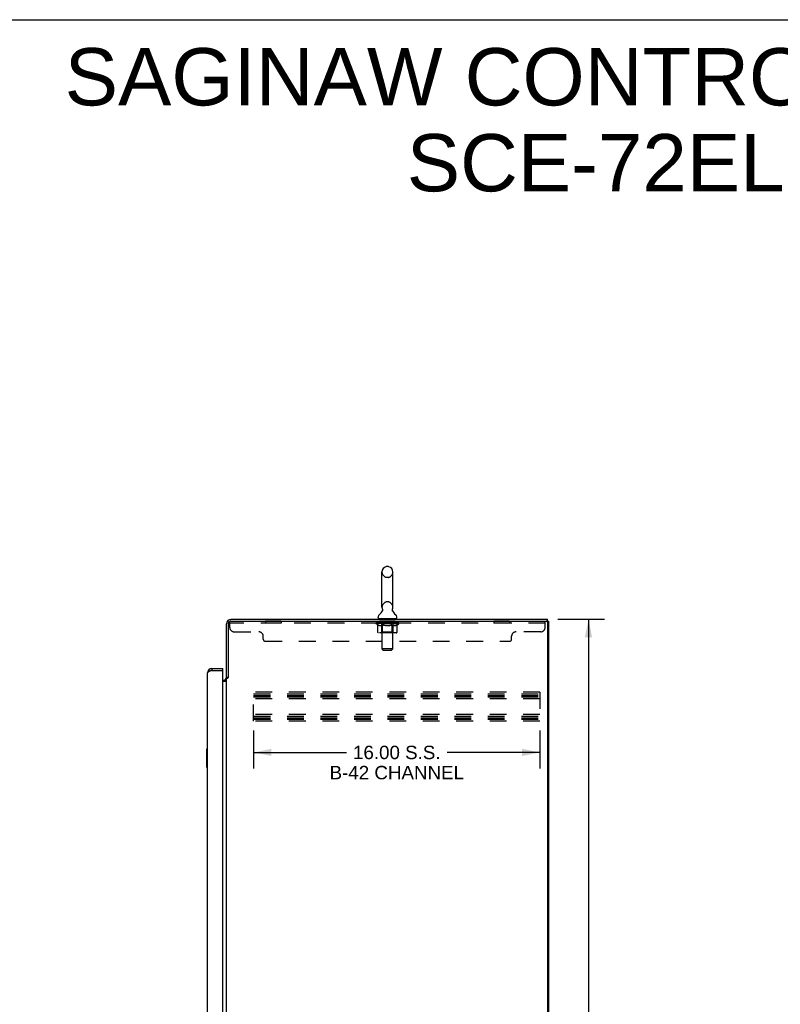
# Model space of a CAD drawing. Header units: inches. Extents: x 0 to 170, y 0 to 110.
# Tile 11 of 12: x 85 to 128, y 55 to 110. Entities that reach past the tile are written whole.
import ezdxf

# ---------------------------------------------------------------- set-up
doc = ezdxf.new("R2010")
doc.units = ezdxf.units.IN
doc.header["$LTSCALE"] = 9.35
doc.header["$MEASUREMENT"] = 0
doc.linetypes.add('HIDDEN', pattern=[0.2, 0.1, -0.1])
doc.layers.get('0').update_dxf_attribs({"linetype": 'CONTINUOUS'})
for name, color, linetype in [('02___PRT_ALL_AXES', 7, 'CONTINUOUS'), ('DEFAULT_2', 8, 'HIDDEN'), ('DIMENSIONS', 7, 'CONTINUOUS')]:
    doc.layers.add(name, color=color, linetype=linetype)
doc.styles.get("Standard").update_dxf_attribs({"font": 'arial.ttf'})
doc.dimstyles.new('DIMSTYLE_1', dxfattribs={"dimtxt": 0.75, "dimasz": 1, "dimexe": 0.09, "dimexo": 0.07, "dimgap": 0.0375, "dimtad": 0, "dimtih": 1, "dimtoh": 1, "dimzin": 4, "dimdsep": 46, "dimtxsty": 'Standard', "dimblk": '_FILLED', "dimblk1": '_FILLED', "dimblk2": '_FILLED', "dimcen": 0.09, "dimazin": 1, "dimtfac": 1, "dimtdec": 3, "dimtofl": 0, "dimtmove": 0, "dimatfit": 3, "dimldrblk": '_FILLED', "dimfxl": 0, "dimtolj": 1, "dimtzin": 4, "dimarcsym": 0})

# ---------------------------------------------------------------- blocks, each defined once
blk = doc.blocks.new('_FILLED')
at = {"color": 0, "linetype": 'ByBlock'}
blk.add_solid([(0, 0), (-1, 0.2), (-1, -0.2)], dxfattribs=at)
blk = doc.blocks.new('*D5')
at = {"layer": 'DIMENSIONS', "color": 2, "linetype": 'Continuous'}
for p, q in [((115.072, 76.505), (117.684, 76.505)), ((116.784, 76.505), (116.784, 41.255)), ((116.784, 4.505), (116.784, 39.755)), ((115.072, 4.505), (117.684, 4.505))]:
    blk.add_line(p, q, dxfattribs=at)
for p, rotation in [((116.784, 76.505), 90), ((116.784, 4.505), 270)]:
    blk.add_blockref('_FILLED', p, dxfattribs=dict(at, rotation=rotation))
at = {"layer": 'DIMENSIONS', "color": 2, "linetype": 'Continuous', "insert": (116.784, 40.88), "char_height": 0.75, "width": 2.62082, "attachment_point": 2, "line_spacing_factor": 0.9}
blk.add_mtext('72.00', dxfattribs=at)
blk = doc.blocks.new('*D6')
at = {"layer": 'DIMENSIONS', "color": 2, "linetype": 'Continuous'}
for p, q in [((98.07, 70.297), (98.07, 68.169)), ((114.07, 70.297), (114.07, 68.169)), ((98.07, 69.069), (103.253, 69.069)), ((114.07, 69.069), (108.887, 69.069))]:
    blk.add_line(p, q, dxfattribs=at)
at = {"layer": 'DIMENSIONS', "color": 2, "linetype": 'Continuous', "rotation": 180}
blk.add_blockref('_FILLED', (98.07, 69.069), dxfattribs=at)
at = {"layer": 'DIMENSIONS', "color": 2, "linetype": 'Continuous'}
blk.add_blockref('_FILLED', (114.07, 69.069), dxfattribs=at)
at = {"layer": 'DIMENSIONS', "color": 2, "linetype": 'Continuous', "insert": (106.07, 69.444), "char_height": 0.75, "width": 7.5, "attachment_point": 2, "line_spacing_factor": 0.9}
blk.add_mtext('16.00 S.S.\\PB-42 CHANNEL', dxfattribs=at)

msp = doc.modelspace()

# ---------------------------------------------------------------- linework, layer by layer
at = {"color": 7, "linetype": 'Continuous'}
for p, q in [((0, 110), (170, 110)), ((105.593, 79.45), (105.505, 79.45)), ((105.243, 77.175), (105.243, 79.15)), ((105.855, 77.175), (105.855, 79.15)), ((105.026, 76.604), (105.026, 76.643)), ((105.049, 76.535), (105.049, 76.505)), ((106.049, 76.535), (105.049, 76.535)), ((105.258, 76.956), (105.255, 76.952)), ((106.049, 76.535), (106.049, 76.505)), ((106.072, 76.604), (106.072, 76.643)), ((114.497, 76.401), (114.497, 76.505)), ((114.496, 76.401), (114.443, 76.401)), ((114.497, 76.401), (114.549, 76.401)), ((95.737, 73.755), (95.737, 73.651)), ((96.345, 73.651), (96.345, 73.755)), ((96.345, 73.651), (96.325, 73.651)), ((96.653, 73.264), (96.549, 73.264)), ((95.431, 69.24), (95.431, 68.27)), ((95.491, 69.255), (95.446, 69.255)), ((95.478, 69.155), (95.478, 68.355)), ((95.446, 68.255), (95.491, 68.255))]:
    msp.add_line(p, q, dxfattribs=at)
at = {"color": 3, "linetype": 'Continuous'}
for p, q in [((96.795, 76.505), (114.497, 76.505)), ((96.549, 73.251), (96.549, 76.258)), ((96.653, 76.258), (96.653, 73.253)), ((96.796, 76.401), (114.434, 76.401)), ((114.497, 76.338), (114.497, 4.671)), ((114.549, 76.401), (114.549, 4.609)), ((95.737, 73.755), (96.345, 73.755)), ((95.491, 11.501), (95.491, 73.508)), ((95.643, 73.615), (95.638, 73.613)), ((95.666, 73.624), (95.654, 73.62)), ((95.678, 73.629), (95.666, 73.624)), ((95.689, 73.633), (95.678, 73.629)), ((95.707, 73.64), (95.689, 73.633)), ((95.737, 73.651), (95.707, 73.64)), ((95.737, 73.651), (96.325, 73.651)), ((96.345, 11.379), (96.345, 73.631)), ((96.549, 11.797), (96.549, 73.212)), ((96.549, 73.212), (96.624, 73.212)), ((96.345, 73.109), (96.406, 73.109)), ((96.345, 73.057), (96.509, 73.057))]:
    msp.add_line(p, q, dxfattribs=at)
at = {"color": 7, "linetype": 'Continuous'}
for points in [[(105.262, 77.068), (105.264, 77.064), (105.265, 77.059), (105.267, 77.055), (105.268, 77.05), (105.269, 77.045), (105.27, 77.04), (105.27, 77.035), (105.271, 77.03), (105.271, 77.025), (105.271, 77.02), (105.271, 77.015), (105.271, 77.01), (105.271, 77.005), (105.27, 77), (105.27, 76.995), (105.269, 76.99), (105.268, 76.985), (105.266, 76.98), (105.265, 76.975), (105.263, 76.97), (105.262, 76.966), (105.26, 76.961), (105.258, 76.956)], [(105.842, 76.952), (105.84, 76.956), (105.838, 76.961), (105.836, 76.966), (105.835, 76.97), (105.833, 76.975), (105.832, 76.98), (105.83, 76.985), (105.829, 76.99), (105.828, 76.995), (105.828, 77), (105.827, 77.005), (105.827, 77.01), (105.827, 77.015), (105.827, 77.02), (105.827, 77.025), (105.827, 77.03), (105.827, 77.035), (105.828, 77.04), (105.829, 77.045), (105.83, 77.05), (105.831, 77.055), (105.833, 77.059), (105.834, 77.064), (105.836, 77.068)], [(95.476, 69.191), (95.476, 69.185), (95.477, 69.18), (95.477, 69.174), (95.477, 69.167), (95.478, 69.161), (95.478, 69.155)], [(95.478, 68.355), (95.478, 68.349), (95.477, 68.342), (95.477, 68.336), (95.477, 68.33), (95.476, 68.324), (95.476, 68.319)]]:
    msp.add_lwpolyline(points, dxfattribs=at)
at = {"color": 3, "linetype": 'Continuous'}
for points in [[(95.638, 73.613), (95.632, 73.611), (95.627, 73.609), (95.621, 73.606), (95.616, 73.604), (95.611, 73.602), (95.606, 73.6), (95.601, 73.597), (95.596, 73.595), (95.591, 73.593), (95.586, 73.591), (95.581, 73.589), (95.576, 73.586), (95.572, 73.584), (95.567, 73.582), (95.563, 73.58), (95.559, 73.577), (95.555, 73.575), (95.551, 73.573), (95.547, 73.571), (95.543, 73.569), (95.539, 73.566), (95.536, 73.564), (95.532, 73.562), (95.529, 73.56), (95.526, 73.557), (95.523, 73.555), (95.52, 73.553), (95.517, 73.551), (95.515, 73.548), (95.512, 73.546), (95.51, 73.544), (95.507, 73.542), (95.505, 73.54), (95.503, 73.537), (95.502, 73.535), (95.5, 73.533), (95.498, 73.531), (95.497, 73.528), (95.496, 73.526), (95.495, 73.524), (95.494, 73.522), (95.493, 73.52), (95.492, 73.517), (95.492, 73.515), (95.491, 73.513), (95.491, 73.511), (95.491, 73.508)], [(95.654, 73.62), (95.649, 73.617), (95.643, 73.615)], [(96.624, 73.212), (96.625, 73.214), (96.627, 73.215), (96.629, 73.217), (96.63, 73.219), (96.632, 73.22), (96.633, 73.221), (96.634, 73.223), (96.635, 73.224), (96.636, 73.226), (96.637, 73.227), (96.638, 73.228), (96.639, 73.23), (96.639, 73.231)], [(96.639, 73.231), (96.642, 73.235), (96.643, 73.237), (96.644, 73.239), (96.644, 73.24), (96.645, 73.242), (96.647, 73.244), (96.648, 73.245), (96.649, 73.247), (96.65, 73.249), (96.651, 73.251), (96.653, 73.253)], [(96.509, 73.057), (96.509, 73.059), (96.509, 73.061), (96.509, 73.063), (96.51, 73.064), (96.511, 73.066), (96.512, 73.068), (96.513, 73.069), (96.514, 73.071), (96.516, 73.072), (96.518, 73.074), (96.52, 73.075), (96.522, 73.076), (96.524, 73.078), (96.526, 73.079), (96.528, 73.08)], [(96.528, 73.08), (96.533, 73.082), (96.536, 73.084), (96.538, 73.085), (96.54, 73.086), (96.542, 73.087), (96.544, 73.089), (96.546, 73.09), (96.547, 73.092), (96.548, 73.093), (96.548, 73.095), (96.549, 73.096), (96.549, 73.098)]]:
    msp.add_lwpolyline(points, dxfattribs=at)
at = {"color": 7, "linetype": 'Continuous'}
for centre, radius, start, end in [((105.549, 79.15), 0.306, 105.6303, 180), ((105.505, 79.307), 0.144, 90, 105.6303), ((105.593, 79.307), 0.144, 74.3697, 90), ((105.549, 79.15), 0.306, 0, 74.3697), ((105.549, 77.175), 0.306, 180, 200.4871), ((105.549, 77.175), 0.306, 339.5129, 360), ((105.17, 76.643), 0.144, 124.6626, 180), ((105.095, 76.604), 0.069, 180, 270), ((104.79, 77.192), 0.523, 304.6624, 336.9318), ((106.307, 77.192), 0.523, 203.0682, 235.3376), ((106.003, 76.604), 0.069, 270, 360), ((105.928, 76.643), 0.144, 0, 55.3374), ((95.737, 73.508), 0.142, 90, 131.3633), ((95.655, 73.365), 0.26, 87.3797, 90), ((95.446, 69.24), 0.015, 90, 180), ((95.476, 69.24), 0.015, 0, 90), ((95.446, 68.27), 0.015, 180, 270), ((95.476, 68.27), 0.015, 270, 360)]:
    msp.add_arc(centre, radius, start, end, dxfattribs=at)
at = {"color": 3, "linetype": 'Continuous'}
for centre, radius, start, end in [((96.795, 76.258), 0.246, 90, 180), ((96.796, 76.258), 0.143, 90, 180), ((114.434, 76.338), 0.0625, 0, 90), ((95.737, 73.508), 0.246, 90, 180), ((96.325, 73.631), 0.02, 0, 90), ((96.406, 73.251), 0.142, 270, 360)]:
    msp.add_arc(centre, radius, start, end, dxfattribs=at)
at = {"layer": '02___PRT_ALL_AXES', "color": 8, "linetype": 'HIDDEN'}
for p, q in [((98.736, 76.401), (98.736, 76.297)), ((99.611, 76.401), (98.736, 76.401)), ((99.611, 76.297), (98.736, 76.297)), ((99.611, 76.401), (99.611, 76.297)), ((105.111, 76.297), (105.111, 76.401)), ((105.986, 76.401), (105.111, 76.401)), ((105.986, 76.297), (105.111, 76.297)), ((105.986, 76.297), (105.986, 76.401)), ((111.486, 76.401), (111.486, 76.297)), ((112.361, 76.401), (111.486, 76.401)), ((112.361, 76.297), (111.486, 76.297)), ((112.361, 76.401), (112.361, 76.297))]:
    msp.add_line(p, q, dxfattribs=at)
at = {"layer": 'DEFAULT_2', "color": 8, "linetype": 'HIDDEN'}
for p, q in [((105.593, 78.85), (105.505, 78.85)), ((105.593, 77.475), (105.505, 77.475)), ((105.236, 76.535), (105.236, 76.505)), ((105.249, 74.854), (105.249, 76.5)), ((105.849, 74.854), (105.849, 76.5)), ((105.861, 76.535), (105.861, 76.505)), ((96.736, 76.056), (96.736, 76.401)), ((96.796, 76.401), (96.736, 76.401)), ((114.361, 76.297), (96.736, 76.297)), ((104.916, 76.258), (104.916, 76.298)), ((104.916, 76.298), (105.222, 76.298)), ((105.013, 76.19), (104.916, 76.258)), ((106.182, 76.258), (104.916, 76.258)), ((104.917, 76.298), (104.917, 76.303)), ((105.037, 76.301), (104.917, 76.303)), ((104.925, 76.298), (104.925, 76.305)), ((104.934, 76.295), (104.934, 76.298)), ((104.934, 76.295), (106.164, 76.295)), ((104.943, 76.295), (104.943, 76.298)), ((104.944, 76.295), (104.944, 76.298)), ((104.954, 76.298), (104.954, 76.305)), ((104.97, 76.295), (104.97, 76.298)), ((104.972, 76.295), (104.972, 76.298)), ((105.001, 76.298), (105.001, 76.305)), ((105.013, 75.784), (105.013, 76.19)), ((105.013, 76.19), (105.028, 76.18)), ((105.015, 76.295), (105.015, 76.298)), ((105.018, 76.295), (105.018, 76.298)), ((105.042, 76.171), (105.027, 76.18)), ((105.037, 76.298), (105.037, 76.301)), ((105.057, 76.163), (105.042, 76.171)), ((105.071, 76.157), (105.057, 76.164)), ((105.064, 76.298), (105.064, 76.305)), ((105.065, 76.295), (105.065, 76.298)), ((105.066, 76.295), (105.066, 76.298)), ((105.069, 76.295), (105.069, 76.298)), ((105.085, 76.151), (105.071, 76.157)), ((105.076, 76.295), (105.076, 76.298)), ((105.076, 76.295), (105.076, 76.298)), ((105.08, 76.295), (105.08, 76.298)), ((105.083, 76.295), (105.083, 76.299)), ((105.1, 76.147), (105.085, 76.151)), ((105.087, 76.295), (105.087, 76.298)), ((105.194, 76.147), (105.1, 76.147)), ((105.101, 76.295), (105.101, 76.298)), ((105.12, 76.295), (105.12, 76.301)), ((105.12, 76.295), (105.12, 76.298)), ((105.14, 76.295), (105.14, 76.298)), ((105.14, 76.295), (105.14, 76.298)), ((105.142, 76.298), (105.142, 76.305)), ((105.152, 76.295), (105.152, 76.298)), ((105.156, 76.295), (105.156, 76.298)), ((105.165, 76.295), (105.165, 76.298)), ((105.176, 76.295), (105.176, 76.302)), ((105.192, 76.295), (105.192, 76.298)), ((105.194, 76.147), (105.208, 76.151)), ((105.195, 76.295), (105.195, 76.298)), ((105.222, 76.157), (105.208, 76.151)), ((105.222, 76.295), (105.222, 76.298)), ((105.236, 76.163), (105.222, 76.157)), ((105.289, 76.298), (105.227, 76.298)), ((105.232, 76.298), (105.232, 76.305)), ((105.236, 75.786), (105.236, 76.255)), ((105.251, 76.171), (105.236, 76.163)), ((105.239, 76.295), (105.239, 76.298)), ((105.244, 76.295), (105.244, 76.298)), ((105.25, 76.295), (105.25, 76.303)), ((105.265, 76.18), (105.251, 76.171)), ((105.254, 76.295), (105.254, 76.298)), ((105.265, 76.295), (105.265, 76.298)), ((105.28, 76.19), (105.265, 76.18)), ((105.28, 75.784), (105.28, 76.19)), ((105.28, 76.19), (105.309, 76.18)), ((105.289, 76.295), (105.289, 76.298)), ((105.364, 76.298), (105.305, 76.298)), ((105.338, 76.171), (105.309, 76.18)), ((105.325, 76.295), (105.325, 76.298)), ((105.332, 76.298), (105.332, 76.305)), ((105.336, 76.295), (105.336, 76.298)), ((105.338, 76.295), (105.338, 76.304)), ((105.366, 76.164), (105.338, 76.171)), ((105.341, 76.295), (105.341, 76.298)), ((105.349, 76.295), (105.349, 76.298)), ((105.364, 76.295), (105.364, 76.298)), ((105.394, 76.157), (105.366, 76.164)), ((105.444, 76.298), (105.39, 76.298)), ((105.422, 76.151), (105.394, 76.157)), ((105.403, 76.295), (105.403, 76.298)), ((105.45, 76.147), (105.422, 76.151)), ((105.435, 76.298), (105.549, 76.305)), ((105.439, 76.298), (105.439, 76.305)), ((105.44, 76.305), (105.439, 76.305)), ((105.439, 76.295), (105.439, 76.298)), ((105.44, 76.298), (105.44, 76.305)), ((105.443, 76.295), (105.443, 76.298)), ((105.444, 76.295), (105.444, 76.298)), ((105.445, 76.295), (105.445, 76.298)), ((105.648, 76.147), (105.45, 76.147)), ((105.528, 76.298), (105.48, 76.298)), ((105.485, 76.295), (105.485, 76.298)), ((105.528, 76.295), (105.528, 76.298)), ((105.546, 76.298), (105.546, 76.298)), ((105.546, 76.295), (105.546, 76.298)), ((105.546, 76.295), (105.546, 76.298)), ((105.549, 76.298), (105.549, 76.305)), ((105.549, 76.305), (105.663, 76.298)), ((105.551, 76.295), (105.551, 76.298)), ((105.551, 76.298), (105.552, 76.298)), ((105.552, 76.295), (105.552, 76.298)), ((105.57, 76.295), (105.57, 76.298)), ((105.57, 76.298), (105.618, 76.298)), ((105.612, 76.295), (105.612, 76.298)), ((105.648, 76.147), (105.676, 76.151)), ((105.653, 76.295), (105.653, 76.298)), ((105.653, 76.295), (105.653, 76.298)), ((105.653, 76.298), (105.708, 76.298)), ((105.654, 76.295), (105.654, 76.298)), ((105.658, 76.298), (105.658, 76.305)), ((105.658, 76.305), (105.659, 76.305)), ((105.658, 76.295), (105.658, 76.298)), ((105.659, 76.298), (105.659, 76.305)), ((105.703, 76.157), (105.675, 76.151)), ((105.695, 76.295), (105.695, 76.298)), ((105.731, 76.163), (105.703, 76.157)), ((105.759, 76.171), (105.73, 76.163)), ((105.734, 76.295), (105.734, 76.298)), ((105.734, 76.298), (105.793, 76.298)), ((105.749, 76.295), (105.749, 76.298)), ((105.757, 76.295), (105.757, 76.298)), ((105.787, 76.18), (105.758, 76.171)), ((105.759, 76.295), (105.759, 76.304)), ((105.762, 76.295), (105.762, 76.298)), ((105.766, 76.298), (105.766, 76.305)), ((105.773, 76.295), (105.773, 76.298)), ((105.815, 76.189), (105.787, 76.179)), ((105.809, 76.295), (105.809, 76.298)), ((105.809, 76.298), (105.871, 76.298)), ((105.815, 75.784), (105.815, 76.189)), ((105.815, 76.189), (105.829, 76.18)), ((105.843, 76.171), (105.829, 76.18)), ((105.833, 76.295), (105.833, 76.298)), ((105.857, 76.163), (105.843, 76.171)), ((105.844, 76.295), (105.844, 76.298)), ((105.848, 76.295), (105.848, 76.303)), ((105.854, 76.295), (105.854, 76.298)), ((105.871, 76.157), (105.857, 76.164)), ((105.859, 76.295), (105.859, 76.298)), ((105.862, 75.786), (105.862, 76.255)), ((105.866, 76.298), (105.866, 76.305)), ((105.884, 76.151), (105.87, 76.157)), ((105.876, 76.295), (105.876, 76.298)), ((105.876, 76.298), (106.077, 76.298)), ((105.898, 76.147), (105.884, 76.151)), ((106.001, 76.147), (105.898, 76.147)), ((105.903, 76.295), (105.903, 76.298)), ((105.906, 76.295), (105.906, 76.298)), ((105.922, 76.295), (105.922, 76.302)), ((105.933, 76.295), (105.933, 76.298)), ((105.942, 76.295), (105.942, 76.298)), ((105.946, 76.295), (105.946, 76.298)), ((105.956, 76.298), (105.956, 76.305)), ((105.957, 76.295), (105.957, 76.298)), ((105.957, 76.295), (105.957, 76.298)), ((105.978, 76.295), (105.978, 76.301)), ((105.978, 76.295), (105.978, 76.298)), ((105.996, 76.295), (105.996, 76.298)), ((106.001, 76.147), (106.015, 76.151)), ((106.011, 76.295), (106.011, 76.298)), ((106.015, 76.295), (106.015, 76.299)), ((106.028, 76.157), (106.015, 76.151)), ((106.018, 76.295), (106.018, 76.298)), ((106.022, 76.295), (106.022, 76.298)), ((106.022, 76.295), (106.022, 76.298)), ((106.042, 76.163), (106.028, 76.157)), ((106.029, 76.295), (106.029, 76.298)), ((106.032, 76.295), (106.032, 76.298)), ((106.033, 76.295), (106.033, 76.298)), ((106.034, 76.298), (106.034, 76.305)), ((106.055, 76.171), (106.041, 76.163)), ((106.069, 76.179), (106.055, 76.171)), ((106.083, 76.189), (106.069, 76.179)), ((106.08, 76.295), (106.08, 76.298)), ((106.083, 76.295), (106.083, 76.298)), ((106.083, 76.189), (106.182, 76.258)), ((106.083, 75.784), (106.083, 76.189)), ((106.097, 76.298), (106.097, 76.305)), ((106.126, 76.295), (106.126, 76.298)), ((106.128, 76.295), (106.128, 76.298)), ((106.144, 76.298), (106.144, 76.305)), ((106.154, 76.295), (106.154, 76.298)), ((106.155, 76.295), (106.155, 76.298)), ((106.164, 76.295), (106.164, 76.298)), ((106.173, 76.298), (106.173, 76.305)), ((106.182, 76.258), (106.182, 76.305)), ((114.361, 76.056), (114.361, 76.401)), ((96.986, 75.806), (98.361, 75.806)), ((98.611, 75.401), (98.611, 75.556)), ((106.04, 75.747), (105.055, 75.747)), ((105.236, 75.786), (105.196, 75.747)), ((105.862, 75.786), (105.236, 75.786)), ((105.794, 75.747), (105.796, 75.747)), ((105.802, 75.749), (105.804, 75.751)), ((105.804, 75.751), (105.806, 75.753)), ((105.862, 75.786), (105.902, 75.747)), ((112.486, 75.401), (112.486, 75.556)), ((114.111, 75.806), (112.736, 75.806)), ((98.736, 75.276), (112.361, 75.276)), ((105.318, 74.785), (105.249, 74.854)), ((105.849, 74.854), (105.249, 74.854)), ((105.78, 74.785), (105.849, 74.854)), ((105.318, 74.785), (105.78, 74.785)), ((98.07, 70.817), (98.07, 72.442)), ((114.07, 72.442), (98.07, 72.442)), ((98.07, 72.338), (114.07, 72.338)), ((98.07, 72.249), (114.07, 72.249)), ((98.07, 72.171), (114.07, 72.171)), ((114.07, 72.067), (98.07, 72.067)), ((114.07, 72.442), (114.07, 70.817)), ((114.07, 71.192), (98.07, 71.192)), ((98.07, 71.088), (114.07, 71.088)), ((98.07, 70.999), (114.07, 70.999)), ((98.07, 70.921), (114.07, 70.921)), ((114.07, 70.817), (98.07, 70.817))]:
    msp.add_line(p, q, dxfattribs=at)
for points in [[(105.055, 75.747), (105.05, 75.747), (105.045, 75.748), (105.04, 75.749), (105.035, 75.751), (105.031, 75.753), (105.026, 75.756), (105.022, 75.76), (105.019, 75.764), (105.016, 75.768), (105.014, 75.773), (105.013, 75.778), (105.013, 75.784)], [(105.302, 75.747), (105.299, 75.747), (105.296, 75.748), (105.294, 75.749), (105.291, 75.751), (105.289, 75.753), (105.287, 75.756), (105.285, 75.76), (105.283, 75.764), (105.282, 75.768), (105.281, 75.773), (105.28, 75.778), (105.28, 75.784)], [(105.796, 75.747), (105.799, 75.748), (105.802, 75.749)], [(105.806, 75.753), (105.808, 75.756), (105.81, 75.76), (105.812, 75.764), (105.813, 75.768)], [(105.808, 75.756), (105.81, 75.76), (105.812, 75.764)], [(105.813, 75.768), (105.814, 75.773), (105.815, 75.778), (105.815, 75.784)], [(105.814, 75.773), (105.815, 75.778), (105.815, 75.784)], [(106.04, 75.747), (106.045, 75.747), (106.05, 75.748), (106.055, 75.749), (106.06, 75.751), (106.065, 75.753), (106.069, 75.756), (106.073, 75.76), (106.076, 75.764), (106.079, 75.768), (106.081, 75.773), (106.082, 75.778), (106.083, 75.784)]]:
    msp.add_lwpolyline(points, dxfattribs=at)
for centre, radius, start, end in [((105.549, 79.15), 0.306, 180, 254.3697), ((105.505, 78.994), 0.144, 254.3697, 270), ((105.593, 78.994), 0.144, 270, 285.6303), ((105.549, 79.15), 0.306, 285.6303, 360), ((105.549, 77.175), 0.306, 105.6303, 180), ((105.505, 77.332), 0.144, 90, 105.6303), ((105.593, 77.332), 0.144, 74.3697, 90), ((105.549, 77.175), 0.306, 0, 74.3697), ((105.214, 76.5), 0.0345, 0, 90), ((105.883, 76.5), 0.0345, 90, 180), ((96.986, 76.056), 0.25, 180, 270), ((105.196, 76.255), 0.0398, 0, 90), ((105.902, 76.255), 0.0398, 90, 180), ((114.111, 76.056), 0.25, 270, 360), ((98.361, 75.556), 0.25, 0, 90), ((98.736, 75.401), 0.125, 180, 270), ((112.361, 75.401), 0.125, 270, 360), ((112.736, 75.556), 0.25, 90, 180)]:
    msp.add_arc(centre, radius, start, end, dxfattribs=at)
for centre, major_axis, ratio, start_param, end_param in [((105.549, 76.305), (0.633, 0.007), 0.05963, 9.249616, 9.431313), ((105.549, 76.305), (0.633, 0), 0.060556, -3.083241, -2.96706), ((104.872, 76.293), (0.198, 0.002), 0.05963, 0.25549, 1.295341), ((105.549, 76.305), (0.633, 0.013), 0.05688, 2.791345, 2.965878), ((104.94, 76.293), (0.198, -0.002), 0.05963, 0.605815, 1.645666), ((105.549, 76.305), (0.633, -0.007), 0.05963, -2.96643, -2.791898), ((104.872, 76.286), (0.198, 0.004), 0.05688, 1.20151, 1.294789), ((104.94, 76.286), (0.198, 0), 0.060556, 1.551758, 1.645036), ((104.941, 76.289), (0.164, 0.002), 0.05963, 1.065228, 1.614276), ((104.896, 76.286), (0.198, 0.002), 0.05963, 1.170259, 1.376596), ((104.921, 76.289), (0.164, 0.003), 0.05688, 0.890143, 1.43919), ((104.979, 76.289), (0.164, 0), 0.060556, 1.240391, 1.789438), ((104.868, 76.293), (0.198, 0.004), 0.05688, 0.080405, 1.120256), ((105.549, 76.305), (0.633, 0.019), 0.052395, 2.616403, 2.790936), ((105.003, 76.293), (0.198, -0.004), 0.05688, 0.7809, 1.820751), ((105.549, 76.305), (0.633, -0.013), 0.05688, -2.791345, -2.616812), ((104.868, 76.286), (0.198, 0.006), 0.052395, 1.026568, 1.119847), ((105.003, 76.286), (0.198, -0.002), 0.05963, 1.72692, 1.820198), ((104.921, 76.289), (0.164, 0.005), 0.052395, 0.715201, 1.264248), ((105.035, 76.289), (0.164, -0.002), 0.05963, 1.415553, 1.9646), ((105.549, 76.305), (0.633, 0.025), 0.046319, 2.441654, 2.616187), ((105.082, 76.293), (0.198, -0.006), 0.052395, 0.955842, 1.995693), ((104.885, 76.293), (0.198, 0.006), 0.052395, -0.094537, 0.945314), ((105.549, 76.305), (0.633, -0.019), 0.052395, -2.616403, -2.44187), ((104.885, 76.286), (0.198, 0.008), 0.046319, 0.851819, 0.945098), ((105.082, 76.286), (0.198, -0.004), 0.05688, 1.902006, 1.995284), ((104.939, 76.289), (0.164, 0.006), 0.046319, 0.540452, 1.089499), ((105.106, 76.289), (0.164, -0.003), 0.05688, 1.590638, 2.139686), ((104.896, 76.293), (0.198, 0), 0.060556, 0.430652, 0.777569), ((105.549, 76.305), (0.633, 0.029), 0.038841, 2.267123, 2.441656), ((105.175, 76.293), (0.198, -0.008), 0.046319, 1.130591, 2.170442), ((104.922, 76.293), (0.198, 0.008), 0.046319, -0.269286, 0.770565), ((105.549, 76.305), (0.633, -0.025), 0.046319, -2.441654, -2.267121), ((104.922, 76.286), (0.198, 0.009), 0.038841, 0.677289, 0.770567), ((105.175, 76.286), (0.198, -0.006), 0.052395, 2.076947, 2.170226), ((104.976, 76.289), (0.164, 0.008), 0.038841, 0.365921, 0.914969), ((105.191, 76.289), (0.164, -0.005), 0.052395, 1.76558, 2.314627), ((105.549, 76.305), (0.633, 0.033), 0.030195, 2.09281, 2.267343), ((105.28, 76.293), (0.198, -0.009), 0.038841, 1.305122, 2.344973), ((104.978, 76.293), (0.198, 0.009), 0.038841, -0.443817, 0.596034), ((105.549, 76.305), (0.633, -0.029), 0.038841, -2.267123, -2.092591), ((104.978, 76.286), (0.198, 0.01), 0.030195, 0.502975, 0.596254), ((105.28, 76.286), (0.198, -0.008), 0.046319, 2.251696, 2.344975), ((105.031, 76.289), (0.164, 0.009), 0.030195, 0.191608, 0.740655), ((105.286, 76.289), (0.164, -0.006), 0.046319, 1.940329, 2.489376), ((105.052, 76.293), (0.198, 0.01), 0.030195, -0.61813, 0.421721), ((105.549, 76.305), (0.633, 0.036), 0.020645, 1.918687, 2.09322), ((105.393, 76.293), (0.198, -0.01), 0.030195, 1.479435, 2.519286), ((105.549, 76.305), (0.633, -0.033), 0.030195, -2.09281, -1.918277), ((105.052, 76.286), (0.198, 0.011), 0.020645, 0.328852, 0.422131), ((105.393, 76.286), (0.198, -0.009), 0.038841, 2.426227, 2.519505), ((105.101, 76.289), (0.164, 0.009), 0.020645, 0.017485, 0.566532), ((105.39, 76.289), (0.164, -0.008), 0.038841, 2.11486, 2.663907), ((105.14, 76.293), (0.198, 0.011), 0.020645, -0.792253, 0.247598), ((105.549, 76.305), (0.633, 0.038), 0.010478, 1.744704, 1.919237), ((105.511, 76.293), (0.198, -0.011), 0.020645, 1.653558, 2.693409), ((105.549, 76.305), (0.633, -0.036), 0.020645, -1.918687, -1.744154), ((105.14, 76.286), (0.198, 0.012), 0.010478, 0.154869, 0.248148), ((105.511, 76.286), (0.198, -0.01), 0.030195, 2.60054, 2.693819), ((105.184, 76.289), (0.164, 0.01), 0.010478, 6.126688, 6.675735), ((105.498, 76.289), (0.164, -0.009), 0.030195, 2.289173, 2.83822), ((105.241, 76.293), (0.198, 0.012), 0.010478, -0.966236, -0.000846), ((105.63, 76.293), (0.198, -0.012), 0.010478, 1.827541, 2.867392), ((105.549, 76.305), (0.633, -0.038), 0.010478, -1.744704, -1.570171), ((105.63, 76.286), (0.198, -0.011), 0.020645, 2.774664, 2.867942), ((105.608, 76.289), (0.164, -0.009), 0.020645, 2.463296, 3.012344), ((105.468, 76.293), (0.198, 0.012), 0.010478, 0.274201, 1.314052), ((105.382, 76.289), (0.164, 0.01), 0.010478, -0.000483, 0.504314), ((105.352, 76.286), (0.198, 0.012), 0.010478, 0.099668, 0.192946), ((105.549, 76.305), (0.633, 0.038), 0.010478, -1.571421, -1.396888), ((105.746, 76.286), (0.198, -0.012), 0.010478, 2.948646, 3.041925), ((105.716, 76.289), (0.164, -0.01), 0.010478, 2.637279, 3.142076), ((105.587, 76.293), (0.198, 0.011), 0.020645, 0.448184, 1.488034), ((105.49, 76.289), (0.164, 0.009), 0.020645, 0.129249, 0.678296), ((105.468, 76.286), (0.198, 0.011), 0.020645, 0.273651, 0.366929), ((105.857, 76.293), (0.198, -0.012), 0.010478, -3.140747, -2.175357), ((105.549, 76.305), (0.633, 0.036), 0.020645, -1.397439, -1.222906), ((105.549, 76.305), (0.633, -0.038), 0.010478, 1.222355, 1.396888), ((105.705, 76.293), (0.198, 0.01), 0.030195, 0.622307, 1.662158), ((105.6, 76.289), (0.164, 0.009), 0.030195, 0.303372, 0.852419), ((105.914, 76.289), (0.164, -0.01), 0.010478, 2.749043, 3.29809), ((105.958, 76.293), (0.198, -0.011), 0.020645, 2.893995, 3.933846), ((105.587, 76.286), (0.198, 0.01), 0.030195, 0.447774, 0.541052), ((105.958, 76.286), (0.198, -0.012), 0.010478, 2.893445, 2.986723), ((105.818, 76.293), (0.198, 0.009), 0.038841, 0.79662, 1.836471), ((105.549, 76.305), (0.633, 0.033), 0.030195, -1.223315, -1.048783), ((105.549, 76.305), (0.633, -0.036), 0.020645, 1.048373, 1.222906), ((105.708, 76.289), (0.164, 0.008), 0.038841, 0.477686, 1.026733), ((105.997, 76.289), (0.164, -0.009), 0.020645, 2.57506, 3.124108), ((106.046, 76.293), (0.198, -0.01), 0.030195, 2.719872, 3.759723), ((105.923, 76.293), (0.198, 0.008), 0.046319, 0.971151, 2.011002), ((105.705, 76.286), (0.198, 0.009), 0.038841, 0.622087, 0.715366), ((106.046, 76.286), (0.198, -0.011), 0.020645, 2.719462, 2.812741), ((105.549, 76.305), (0.633, 0.029), 0.038841, -1.049002, -0.874469), ((105.549, 76.305), (0.633, -0.033), 0.030195, 0.87425, 1.048783), ((105.812, 76.289), (0.164, 0.006), 0.046319, 0.652216, 1.201263), ((106.016, 76.293), (0.198, 0.006), 0.052395, 1.1459, 2.185751), ((106.067, 76.289), (0.164, -0.009), 0.030195, 2.400937, 2.949985), ((106.12, 76.293), (0.198, -0.009), 0.038841, 2.545558, 3.585409), ((105.907, 76.289), (0.164, 0.005), 0.052395, 0.826965, 1.376012), ((105.818, 76.286), (0.198, 0.008), 0.046319, 0.796618, 0.889896), ((106.12, 76.286), (0.198, -0.01), 0.030195, 2.545339, 2.638617), ((106.095, 76.293), (0.198, 0.004), 0.05688, 1.320842, 2.360692), ((105.549, 76.305), (0.633, 0.025), 0.046319, -0.874471, -0.699939), ((105.549, 76.305), (0.633, -0.029), 0.038841, 0.699936, 0.874469), ((106.176, 76.293), (0.198, -0.008), 0.046319, 2.371028, 3.410879), ((106.122, 76.289), (0.164, -0.008), 0.038841, 2.226624, 2.775671), ((106.158, 76.293), (0.198, 0.002), 0.05963, 1.495927, 2.535778), ((105.992, 76.289), (0.164, 0.003), 0.05688, 1.001907, 1.550954), ((106.213, 76.293), (0.198, -0.006), 0.052395, 2.196279, 3.23613), ((106.159, 76.289), (0.164, -0.006), 0.046319, 2.052093, 2.601141), ((105.923, 76.286), (0.198, 0.006), 0.052395, 0.971367, 1.064645), ((106.202, 76.293), (0.198, 0), 0.060556, 1.671089, 2.71094), ((106.176, 76.286), (0.198, -0.009), 0.038841, 2.371026, 2.464304), ((106.23, 76.293), (0.198, -0.004), 0.05688, 2.021337, 3.061188), ((105.549, 76.305), (0.633, 0.019), 0.052395, -0.699723, -0.52519), ((105.549, 76.305), (0.633, -0.025), 0.046319, 0.525406, 0.699939), ((106.226, 76.293), (0.198, -0.002), 0.05963, 1.846251, 2.886102), ((106.063, 76.289), (0.164, 0.002), 0.05963, 1.176993, 1.72604), ((106.177, 76.289), (0.164, -0.005), 0.052395, 1.877344, 2.426392), ((106.118, 76.289), (0.164, 0), 0.060556, 1.352155, 1.901202), ((106.176, 76.289), (0.164, -0.003), 0.05688, 1.702402, 2.25145), ((106.157, 76.289), (0.164, -0.002), 0.05963, 1.527317, 2.076364), ((106.016, 76.286), (0.198, 0.004), 0.05688, 1.146309, 1.239587), ((106.213, 76.286), (0.198, -0.008), 0.046319, 2.196495, 2.289773), ((105.549, 76.305), (0.633, 0.013), 0.05688, -0.524781, -0.350248), ((105.549, 76.305), (0.633, -0.019), 0.052395, 0.350657, 0.52519), ((106.095, 76.286), (0.198, 0.002), 0.05963, 1.321394, 1.414673), ((106.23, 76.286), (0.198, -0.006), 0.052395, 2.021746, 2.115024), ((105.549, 76.305), (0.633, 0.007), 0.05963, -0.349695, -0.175162), ((105.549, 76.305), (0.633, -0.013), 0.05688, 0.175715, 0.350248), ((106.158, 76.286), (0.198, 0), 0.060556, 1.496556, 1.589835), ((106.226, 76.286), (0.198, -0.004), 0.05688, 1.846804, 1.940083), ((106.202, 76.286), (0.198, -0.002), 0.05963, 1.671719, 1.764997), ((105.549, 76.305), (0.633, 0), 0.060556, -0.174533, 0), ((105.549, 76.305), (0.633, -0.007), 0.05963, 0.000629, 0.175162)]:
    msp.add_ellipse(centre, major_axis=major_axis, ratio=ratio, start_param=start_param, end_param=end_param, dxfattribs=at)

# ---------------------------------------------------------------- texts
at = {"layer": 'DIMENSIONS', "color": 2, "linetype": 'Continuous', "insert": (127.995, 108.411), "char_height": 3.2, "width": 80.82082, "attachment_point": 2, "line_spacing_factor": 0.9}
msp.add_mtext('SAGINAW CONTROL & ENGINEERING\\PSCE-72EL2418SSFS', dxfattribs=at)

# ---------------------------------------------------------------- dimensions: what is measured, and where the dimension line sits
at = {"layer": 'DIMENSIONS', "color": 2, "linetype": 'Continuous'}
dim = msp.add_linear_dim(base=(116.784, 76.505), p1=(115.002, 4.505), p2=(115.002, 76.505), angle=90, dimstyle='DIMSTYLE_1', dxfattribs=at)
dim.commit()
dim.dimension.update_dxf_attribs({"geometry": '*D5', "text_midpoint": (116.784, 40.501), "dimtype": 160})
dim = msp.add_linear_dim(base=(114.07, 69.069), p1=(98.07, 70.367), p2=(114.07, 70.367), text='<> S.S.\\PB-42 CHANNEL', dimstyle='DIMSTYLE_1', dxfattribs=at)
dim.commit()
dim.dimension.update_dxf_attribs({"geometry": '*D6', "text_midpoint": (106.07, 68.507), "dimtype": 160})

doc.saveas('drawing.dxf')
